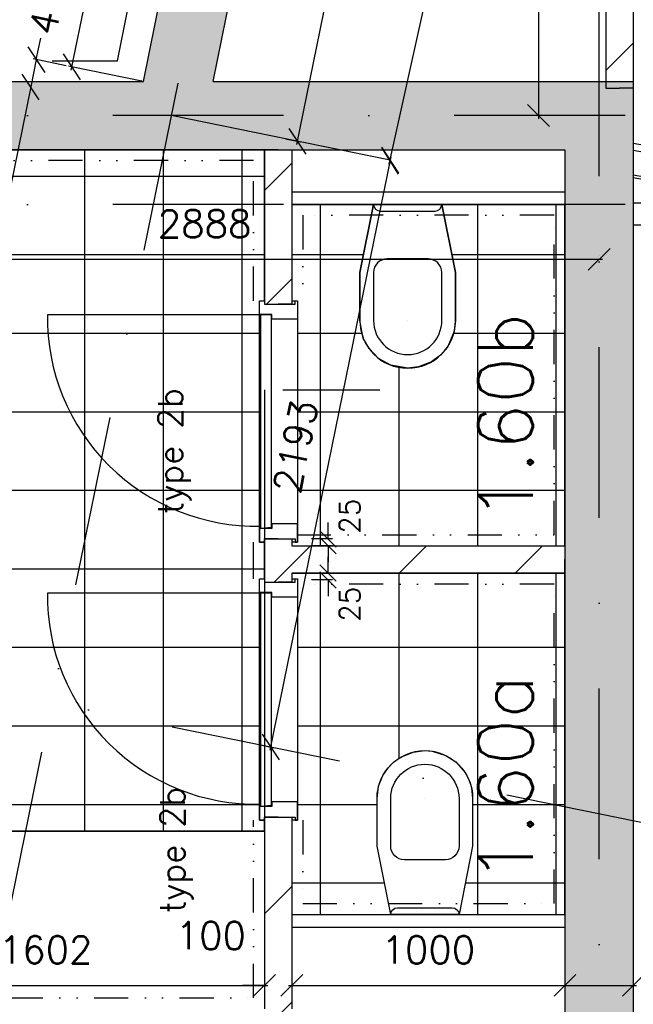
# Model space of a CAD drawing. Extents: x -171140 to 151546, y -8083 to 162438.
# Tile 85 of 96: x 38861 to 41107, y 85518 to 89123. Entities that reach past the tile are written whole.
import ezdxf

# ---------------------------------------------------------------- set-up
doc = ezdxf.new("R2010")
doc.units = 0
doc.header["$LTSCALE"] = 50
doc.header["$MEASUREMENT"] = 0
doc.header["$PDMODE"] = 3
doc.header["$PDSIZE"] = 0.001
for name, pattern in [('DASHDOT', [25, 12.5, -6.25, 0, -6.25]), ('DIVIDE', [31.25, 12.5, -6.25, 0, -6.25, 0, -6.25]), ('HIDDEN2', [0.1875, 0.125, -0.0625]), ('STRAM_0WT$0$DASHDOT', [25, 12.5, -6.25, 0, -6.25])]:
    doc.linetypes.add(name, pattern=pattern)
doc.layers.get('0').update_dxf_attribs({"linetype": 'CONTINUOUS'})
doc.layers.get('DEFPOINTS').update_dxf_attribs({"linetype": 'CONTINUOUS'})
for name, color, linetype in [('_BRANDCOMPART', 6, 'DASHDOT'), ('A--01A1_ACEER', 1, 'CONTINUOUS'), ('A--A21--_F12--', 7, 'CONTINUOUS'), ('A--A21--_F123-', 9, 'CONTINUOUS'), ('A--A22--_F123-', 9, 'CONTINUOUS'), ('A--L08A1_HULPLIJNEN', 7, 'CONTINUOUS'), ('A--L21--', 3, 'CONTINUOUS'), ('A--L21--_F12--', 7, 'CONTINUOUS'), ('A--L22--_F-2--', 7, 'CONTINUOUS'), ('A--L24AC1_TRAPPEN', 1, 'HIDDEN2'), ('A--L32--', 7, 'CONTINUOUS'), ('A--L32--_F123-', 1, 'CONTINUOUS'), ('A--L32--_F123-DRAAIR', 7, 'CONTINUOUS'), ('A--L70--INVENTARIS', 2, 'CONTINUOUS'), ('A--L74--', 7, 'CONTINUOUS'), ('A--L74--_F-23-', 7, 'CONTINUOUS'), ('A--M$1A-_F123-', 1, 'CONTINUOUS'), ('A--M1$A-_F123-', 1, 'CONTINUOUS'), ('A--T$1A-_F123-_R', 4, 'CONTINUOUS'), ('STRAM_0WT$0$A--L$7A-_STRAM', 1, 'STRAM_0WT$0$DASHDOT'), ('TEGELS', 253, 'CONTINUOUS'), ('TEKSTKOZIJNMERK', 2, 'CONTINUOUS'), ('X--LR---_CP', 7, 'CONTINUOUS')]:
    doc.layers.add(name, color=color, linetype=linetype)
doc.styles.add('ALFA-0_25', font='ROMANS')
doc.styles.add('B-01', font='SIMPLEX.SHX', dxfattribs={"width": 0.8, "height": 4.5})
doc.styles.add('HIEMSTRA', font='romans.shx')
doc.dimstyles.new('BEILEN', dxfattribs={"dimscale": 40, "dimtxt": 2.5, "dimasz": 2, "dimexe": 0.3, "dimexo": 0.3, "dimgap": 2, "dimtad": 1, "dimdec": 0, "dimzin": 0, "dimtxsty": 'HIEMSTRA', "dimblk1": 'OBLIQUE', "dimblk2": 'OBLIQUE', "dimsah": 1, "dimcen": -0.09, "dimdle": 0.3, "dimse1": 1, "dimclrd": 2, "dimclre": 2, "dimclrt": 3, "dimazin": 3, "dimtfac": 1, "dimtdec": 4, "dimtofl": 0, "dimtmove": 0, "dimatfit": 3, "dimtvp": 625, "dimtolj": 1, "dimtzin": 0})
doc.dimstyles.get("Standard").update_dxf_attribs({"dimscale": 40, "dimtxt": 2.5, "dimasz": 2, "dimexe": 0.3, "dimexo": 0.3, "dimgap": 2, "dimtad": 0, "dimdec": 0, "dimzin": 0, "dimtxsty": 'HIEMSTRA', "dimblk1": 'OBLIQUE', "dimblk2": 'OBLIQUE', "dimsah": 1, "dimcen": -0.09, "dimdle": 0.3, "dimse1": 1, "dimclrd": 2, "dimclre": 2, "dimclrt": 3, "dimazin": 3, "dimtfac": 1, "dimtdec": 4, "dimtix": 1, "dimtmove": 0, "dimatfit": 3, "dimtvp": 625, "dimtolj": 1, "dimtzin": 0})
doc.dimstyles.new('STANDARD$0', dxfattribs={"dimscale": 50, "dimtxt": 2.5, "dimasz": 2, "dimexe": 2, "dimexo": 0, "dimgap": 2, "dimtad": 1, "dimdec": 0, "dimzin": 0, "dimtxsty": 'ALFA-0_25', "dimblk1": 'OBLIQUE', "dimblk2": 'OBLIQUE', "dimsah": 1, "dimcen": -3, "dimdle": 2, "dimclrd": 1, "dimclre": 1, "dimclrt": 2, "dimazin": 3, "dimtfac": 0.666667, "dimtofl": 0, "dimtmove": 0, "dimatfit": 3, "dimtvp": 0.833333, "dimtolj": 1, "dimtzin": 0})
pattern_1 = [(45, (-39807.13, -87146.86), (-212.132, 212.132), [])]

# ---------------------------------------------------------------- blocks, each defined once
blk = doc.blocks.new('*U1138')
at = {"layer": 'A--A22--_F123-', "linetype": 'CONTINUOUS'}
h = blk.add_hatch(dxfattribs=at)
h.set_pattern_fill('ALFALINE', color=256, scale=300, style=0)
h.set_pattern_definition([(45, (-41057.13, -94101.7), (-212.132, 212.132), [])])
h.paths.add_polyline_path([(0, 0), (50, 50), (50, -5229.8), (0, -5229.8), (-50, -5229.8), (-50, -50)])
at = {"layer": 'A--L22--_F-2--', "color": 3, "linetype": 'CONTINUOUS'}
for points in [[(50, 50), (50, 50), (50, -5229.8), (0, -5229.8)], [(-50, -50), (-50, -50), (-50, -5229.8), (0, -5229.8)]]:
    blk.add_lwpolyline(points, dxfattribs=at)
blk = doc.blocks.new('*U1133')
at = {"layer": 'A--A22--_F123-', "linetype": 'CONTINUOUS'}
h = blk.add_hatch(dxfattribs=at)
h.set_pattern_fill('ALFALINE', color=256, scale=300, style=0)
h.set_pattern_definition(pattern_1)
h.paths.add_polyline_path([(0, 0), (50, 50), (1050, 50), (1050, 0), (1050, -50), (50, -50)])
at = {"layer": 'A--L22--_F-2--', "color": 3, "linetype": 'CONTINUOUS'}
for points in [[(50, 50), (50, 50), (1050, 50), (1050, 0)], [(50, -50), (50, -50), (1050, -50), (1050, 0)]]:
    blk.add_lwpolyline(points, dxfattribs=at)
blk = doc.blocks.new('Q070119-')
at = {"layer": 'X--LR---_CP'}
for p in [(0, 0), (0, 0), (350, 0)]:
    blk.add_point(p, dxfattribs=at)
blk = doc.blocks.new('Q070120-')
at = {"layer": 'X--LR---_CP'}
for p in [(0, 0), (0, 0), (350, 0)]:
    blk.add_point(p, dxfattribs=at)
blk = doc.blocks.new('Q070121-')
at = {"layer": 'X--LR---_CP', "color": 3}
blk.add_point((600, 0), dxfattribs=at)
blk.add_point((600, 0), dxfattribs=at)
blk.add_point((600, 0), dxfattribs=at)
blk = doc.blocks.new('Q070065-')
at = {"layer": 'A--L74--_F-23-', "color": 1, "linetype": 'CONTINUOUS'}
for points in [[(125, 0), (175, -250), (175, -425, -1), (-175, -425), (-175, -250), (-125, 0)], [(-125, 0), (125, 0, -0.41), (100, -25), (-100, -25, -0.41), (-125, 0)], [(-75, -200), (75, -200, -0.41), (125, -250), (125, -425, -1), (-125, -425), (-125, -250, -0.41), (-75, -200)]]:
    blk.add_lwpolyline(points, format="xyb", dxfattribs=at)
at = {"layer": 'A--L74--_F-23-', "color": 255}
blk.add_circle((0, 0), 0.0123, dxfattribs=at)
at = {"layer": 'X--LR---_CP'}
for p in [(-125, 0), (-125, 0), (0, -425)]:
    blk.add_point(p, dxfattribs=at)
at = {"layer": 'A--L74--'}
for name, p, rotation in [('Q070120-', (-175, 0), 0.08), ('Q070121-', (0, 0), 270)]:
    blk.add_blockref(name, p, dxfattribs=dict(at, rotation=rotation))
at = {"layer": 'A--L74--', "extrusion": (0, -1, 0)}
blk.add_blockref('Q070119-', (-175, 0), dxfattribs=at)
blk = doc.blocks.new('*U1104')
at = {"layer": 'A--A21--_F123-', "linetype": 'CONTINUOUS'}
blk.add_hatch(color=256, dxfattribs=at).paths.add_polyline_path([(0, 0), (-102.1, 125), (-12.3, 565.9), (110.2, 540.9), (232.7, 516), (153, 125)])
at = {"layer": 'A--A21--_F12--', "color": 8}
for points in [[(0, 0), (-102.1, 125), (110.2, 540.9), (-12.3, 565.9)], [(110.2, 540.9), (232.7, 516), (0, 0), (153, 125)]]:
    blk.add_solid(points, dxfattribs=at)
at = {"layer": 'A--L21--_F12--', "color": 3, "linetype": 'CONTINUOUS'}
for points in [[(-102.1, 125), (-102.1, 125), (-12.3, 565.9), (110.2, 540.9)], [(153, 125), (153, 125), (232.7, 516), (110.2, 540.9)]]:
    blk.add_lwpolyline(points, dxfattribs=at)
blk = doc.blocks.new('*U1090')
at = {"layer": 'A--A21--_F123-', "linetype": 'CONTINUOUS'}
blk.add_hatch(color=256, dxfattribs=at).paths.add_polyline_path([(0, 0), (0, 125), (1219.6, 125), (1321.7, 0), (1321.7, -125), (0, -125)])
at = {"layer": 'A--A21--_F12--', "color": 8}
for points in [[(0, 0), (0, 125), (1321.7, 0), (1219.6, 125)], [(1321.7, 0), (1321.7, -125), (0, 0), (0, -125)]]:
    blk.add_solid(points, dxfattribs=at)
at = {"layer": 'A--L21--_F12--', "color": 3, "linetype": 'CONTINUOUS'}
for points in [[(0, 0), (0, 125), (1219.6, 125), (1219.6, 125)], [(0, 0), (0, -125), (1321.7, -125), (1321.7, -125)]]:
    blk.add_lwpolyline(points, dxfattribs=at)
blk = doc.blocks.new('*U1089')
at = {"layer": 'A--A21--_F123-', "linetype": 'CONTINUOUS'}
blk.add_hatch(color=256, dxfattribs=at).paths.add_polyline_path([(0, 0), (153, 125), (1691.1, 125), (1566.1, 0), (1441.1, -125), (0, -125)])
at = {"layer": 'A--A21--_F12--', "color": 8}
for points in [[(0, 0), (153, 125), (1566.1, 0), (1691.1, 125)], [(1566.1, 0), (1441.1, -125), (0, 0), (0, -125)]]:
    blk.add_solid(points, dxfattribs=at)
at = {"layer": 'A--L21--_F12--', "color": 3, "linetype": 'CONTINUOUS'}
for points in [[(153, 125), (153, 125), (1691.1, 125), (1691.1, 125)], [(0, -125), (0, -125), (1441.1, -125), (1441.1, -125)]]:
    blk.add_lwpolyline(points, dxfattribs=at)
blk = doc.blocks.new('STRAM_0WT')
at = {"layer": 'STRAM_0WT$0$A--L$7A-_STRAM'}
for p, q in [((-34180.516, 66443.644), (-38993.943, 42813.838)), ((-34634.944, 23800), (-34634.801, 63702.184)), ((-33134.932, 53662.677), (-52552.117, 57617.987)), ((-20789.004, 56524.999), (-39925.329, 56525.003)), ((-20789.004, 56199.999), (-39925.329, 56200.005))]:
    blk.add_line(p, q, dxfattribs=at)
blk.add_arc((-34634.779, 43899.561), 17830, 41.3470109, 90.0000931, dxfattribs=at)
blk = doc.blocks.new('*U1056')
at = {"layer": 'A--A22--_F123-', "linetype": 'CONTINUOUS'}
h = blk.add_hatch(dxfattribs=at)
h.set_pattern_fill('ALFALINE', color=256, scale=300, style=0)
h.set_pattern_definition([(45, (-39807.13, -86203.86), (-212.132, 212.132), [])])
h.paths.add_polyline_path([(0, 0), (50, 0), (50, -702), (0, -752), (-50, -702), (-50, 0)])
at = {"layer": 'A--L22--_F-2--', "color": 3, "linetype": 'CONTINUOUS'}
for points in [[(0, 0), (-50, 0), (-50, -702), (-50, -702)], [(0, 0), (50, 0), (50, -702), (50, -702)]]:
    blk.add_lwpolyline(points, dxfattribs=at)
blk = doc.blocks.new('*U1055')
at = {"layer": 'A--A22--_F123-', "linetype": 'CONTINUOUS'}
h = blk.add_hatch(dxfattribs=at)
h.set_pattern_fill('ALFALINE', color=256, scale=300, style=0)
h.set_pattern_definition([(45, (-39807.13, -88646.86), (-212.132, 212.132), [])])
h.paths.add_polyline_path([(0, 0), (50, 0), (50, -565), (0, -565), (-50, -565), (-50, 0)])
at = {"layer": 'A--L22--_F-2--', "color": 3, "linetype": 'CONTINUOUS'}
for points in [[(0, 0), (-50, 0), (-50, -565), (0, -565)], [(0, 0), (50, 0), (50, -565), (0, -565)]]:
    blk.add_lwpolyline(points, dxfattribs=at)
blk = doc.blocks.new('*U1054')
at = {"layer": 'A--A22--_F123-', "linetype": 'CONTINUOUS'}
h = blk.add_hatch(dxfattribs=at)
h.set_pattern_fill('ALFALINE', color=256, scale=300, style=0)
h.set_pattern_definition([(45, (-39807.13, -87221.86), (-212.132, 212.132), [])])
h.paths.add_polyline_path([(0, 0), (50, 0), (50, -25), (0, -75), (-50, -75), (-50, 0)])
at = {"layer": 'A--L22--_F-2--', "color": 3, "linetype": 'CONTINUOUS'}
for points in [[(0, 0), (-50, 0), (-50, -75), (-50, -75)], [(0, 0), (50, 0), (50, -25), (50, -25)]]:
    blk.add_lwpolyline(points, dxfattribs=at)
blk = doc.blocks.new('*U1053')
at = {"layer": 'A--A22--_F123-', "linetype": 'CONTINUOUS'}
h = blk.add_hatch(dxfattribs=at)
h.set_pattern_fill('ALFALINE', color=256, scale=300, style=0)
h.set_pattern_definition(pattern_1)
h.paths.add_polyline_path([(0, 0), (50, -50), (50, -83), (0, -83), (-50, -83), (-50, 0)])
at = {"layer": 'A--L22--_F-2--', "color": 3, "linetype": 'CONTINUOUS'}
for points in [[(-50, 0), (-50, 0), (-50, -83), (0, -83)], [(50, -50), (50, -50), (50, -83), (0, -83)]]:
    blk.add_lwpolyline(points, dxfattribs=at)
blk = doc.blocks.new('_OBLIQUE')
at = {"color": 0, "linetype": 'BYBLOCK'}
blk.add_line((-0.5, -0.5), (0.5, 0.5), dxfattribs=at)
blk = doc.blocks.new('*D225')
at = {"color": 2, "linetype": 'BYBLOCK'}
for p, q in [((41123.9, 93594.9), (41324.3, 93550.6)), ((40214.1, 88593.5), (41315.2, 93564.9))]:
    blk.add_line(p, q, dxfattribs=at)
at = {"layer": 'DEFPOINTS', "color": 0, "linetype": 'BYBLOCK'}
for p in [(41112.2, 93597.5), (41312.6, 93553.2), (40016.3, 88649.6)]:
    blk.add_point(p, dxfattribs=at)
at = {"color": 2, "linetype": 'BYBLOCK', "xscale": 80, "yscale": 80, "zscale": 80}
for p, rotation in [((41312.6, 93553.2), 77.51168052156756), ((40216.7, 88605.2), 257.5116805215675)]:
    blk.add_blockref('_OBLIQUE', p, dxfattribs=dict(at, rotation=rotation))
at = {"color": 3, "linetype": 'BYBLOCK', "insert": (40637.7, 91107.3), "char_height": 100, "attachment_point": 5, "rotation": 77.5117, "style": 'HIEMSTRA'}
blk.add_mtext('\\A1;5068', dxfattribs=at)
blk = doc.blocks.new('*D227')
at = {"color": 2, "linetype": 'BYBLOCK'}
for p, q in [((40519.8, 91832.4), (39874.9, 88666.2)), ((39834.5, 88686.6), (39889, 88675.5))]:
    blk.add_line(p, q, dxfattribs=at)
at = {"layer": 'DEFPOINTS', "color": 0, "linetype": 'BYBLOCK'}
for p in [(40462.9, 91831.7), (39822.8, 88689), (39877.3, 88677.9)]:
    blk.add_point(p, dxfattribs=at)
at = {"color": 2, "linetype": 'BYBLOCK', "xscale": 80, "yscale": 80, "zscale": 80}
for p, rotation in [((40517.4, 91820.6), 78.4862903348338), ((39877.3, 88677.9), 258.4862903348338)]:
    blk.add_blockref('_OBLIQUE', p, dxfattribs=dict(at, rotation=rotation))
at = {"color": 3, "linetype": 'BYBLOCK', "insert": (40070, 90275.2), "char_height": 100, "attachment_point": 5, "rotation": 78.4863, "style": 'HIEMSTRA'}
blk.add_mtext('\\A1;3207', dxfattribs=at)
blk = doc.blocks.new('*D228')
at = {"color": 2, "linetype": 'BYBLOCK'}
for p, q in [((40219.9, 88620.4), (39777.4, 86448.2)), ((39736.4, 86468.8), (39791.6, 86457.6))]:
    blk.add_line(p, q, dxfattribs=at)
at = {"layer": 'DEFPOINTS', "color": 0, "linetype": 'BYBLOCK'}
for p in [(40162.3, 88619.8), (39724.6, 86471.2), (39779.8, 86460)]:
    blk.add_point(p, dxfattribs=at)
at = {"color": 2, "linetype": 'BYBLOCK', "xscale": 80, "yscale": 80, "zscale": 80}
for p, rotation in [((40217.5, 88608.6), 78.48629033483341), ((39779.8, 86460), 258.4862903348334)]:
    blk.add_blockref('_OBLIQUE', p, dxfattribs=dict(at, rotation=rotation))
at = {"color": 3, "linetype": 'BYBLOCK', "insert": (39871.3, 87560.2), "char_height": 100, "attachment_point": 5, "rotation": 78.4863, "style": 'HIEMSTRA'}
blk.add_mtext('\\A1;2193', dxfattribs=at)
blk = doc.blocks.new('*D283')
at = {"layer": 'A--M$1A-_F123-', "color": 2, "linetype": 'CONTINUOUS'}
blk.add_line((38143.6, 85587.5), (39769.1, 85587.5), dxfattribs=at)
at = {"layer": 'DEFPOINTS', "color": 0, "linetype": 'CONTINUOUS'}
for p in [(38155.6, 85587.5), (39757.1, 85587.5), (39757.1, 85587.5)]:
    blk.add_point(p, dxfattribs=at)
at = {"layer": 'A--M$1A-_F123-', "color": 2, "linetype": 'CONTINUOUS', "xscale": 80, "yscale": 80, "zscale": 80, "rotation": 180}
blk.add_blockref('_OBLIQUE', (38155.6, 85587.5), dxfattribs=at)
at = {"layer": 'A--M$1A-_F123-', "color": 2, "linetype": 'CONTINUOUS', "xscale": 80, "yscale": 80, "zscale": 80}
blk.add_blockref('_OBLIQUE', (39757.1, 85587.5), dxfattribs=at)
at = {"layer": 'A--M$1A-_F123-', "color": 3, "linetype": 'CONTINUOUS', "insert": (38956.4, 85717.5), "char_height": 100, "attachment_point": 5, "style": 'HIEMSTRA'}
blk.add_mtext('\\A1;1602', dxfattribs=at)
blk = doc.blocks.new('*D284')
at = {"layer": 'A--M$1A-_F123-', "color": 2, "linetype": 'CONTINUOUS'}
for p, q in [((39757.1, 85587.5), (39677.1, 85587.5)), ((39857.1, 85587.5), (39937.1, 85587.5))]:
    blk.add_line(p, q, dxfattribs=at)
at = {"layer": 'DEFPOINTS', "color": 0, "linetype": 'CONTINUOUS'}
for p in [(39757.1, 85587.5), (39857.1, 85587.5), (39857.1, 85587.5)]:
    blk.add_point(p, dxfattribs=at)
at = {"layer": 'A--M$1A-_F123-', "color": 2, "linetype": 'CONTINUOUS', "xscale": 80, "yscale": 80, "zscale": 80}
blk.add_blockref('_OBLIQUE', (39757.1, 85587.5), dxfattribs=at)
at = {"layer": 'A--M$1A-_F123-', "color": 2, "linetype": 'CONTINUOUS', "xscale": 80, "yscale": 80, "zscale": 80, "rotation": 180}
blk.add_blockref('_OBLIQUE', (39857.1, 85587.5), dxfattribs=at)
at = {"layer": 'A--M$1A-_F123-', "color": 3, "linetype": 'CONTINUOUS', "insert": (39560.9, 85769.5), "char_height": 100, "attachment_point": 5, "style": 'HIEMSTRA'}
blk.add_mtext('\\A1;100', dxfattribs=at)
blk = doc.blocks.new('*D285')
at = {"layer": 'A--M$1A-_F123-', "color": 2, "linetype": 'CONTINUOUS'}
blk.add_line((39845.1, 85587.5), (40869.1, 85587.5), dxfattribs=at)
at = {"layer": 'DEFPOINTS', "color": 0, "linetype": 'CONTINUOUS'}
for p in [(39857.1, 85587.5), (40857.1, 85587.5), (40857.1, 85587.5)]:
    blk.add_point(p, dxfattribs=at)
at = {"layer": 'A--M$1A-_F123-', "color": 2, "linetype": 'CONTINUOUS', "xscale": 80, "yscale": 80, "zscale": 80, "rotation": 180}
blk.add_blockref('_OBLIQUE', (39857.1, 85587.5), dxfattribs=at)
at = {"layer": 'A--M$1A-_F123-', "color": 2, "linetype": 'CONTINUOUS', "xscale": 80, "yscale": 80, "zscale": 80}
blk.add_blockref('_OBLIQUE', (40857.1, 85587.5), dxfattribs=at)
at = {"layer": 'A--M$1A-_F123-', "color": 3, "linetype": 'CONTINUOUS', "insert": (40357.1, 85717.5), "char_height": 100, "attachment_point": 5, "style": 'HIEMSTRA'}
blk.add_mtext('\\A1;1000', dxfattribs=at)
blk = doc.blocks.new('*D286')
at = {"layer": 'A--M$1A-_F123-', "color": 2, "linetype": 'CONTINUOUS'}
blk.add_line((40845.1, 85587.5), (41119.1, 85587.5), dxfattribs=at)
at = {"layer": 'DEFPOINTS', "color": 0, "linetype": 'CONTINUOUS'}
for p in [(40857.1, 85587.5), (41107.1, 85587.5), (41107.1, 85587.5)]:
    blk.add_point(p, dxfattribs=at)
at = {"layer": 'A--M$1A-_F123-', "color": 2, "linetype": 'CONTINUOUS', "xscale": 80, "yscale": 80, "zscale": 80, "rotation": 180}
blk.add_blockref('_OBLIQUE', (40857.1, 85587.5), dxfattribs=at)
at = {"layer": 'A--M$1A-_F123-', "color": 2, "linetype": 'CONTINUOUS', "xscale": 80, "yscale": 80, "zscale": 80}
blk.add_blockref('_OBLIQUE', (41107.1, 85587.5), dxfattribs=at)
at = {"layer": 'A--M$1A-_F123-', "color": 3, "linetype": 'CONTINUOUS', "insert": (41328.7, 85769.5), "char_height": 100, "attachment_point": 5, "style": 'HIEMSTRA'}
blk.add_mtext('\\A1;250', dxfattribs=at)
blk = doc.blocks.new('*U1021')
at = {"layer": 'A--A21--_F123-', "linetype": 'CONTINUOUS'}
blk.add_hatch(color=256, dxfattribs=at).paths.add_polyline_path([(0, 0), (125, 125), (125, -7030), (0, -7030), (-125, -7030), (-125, -125)])
at = {"layer": 'A--A21--_F12--', "color": 8}
for points in [[(0, 0), (125, 125), (0, -7030), (125, -7030)], [(0, -7030), (-125, -7030), (0, 0), (-125, -125)]]:
    blk.add_solid(points, dxfattribs=at)
at = {"layer": 'A--L21--_F12--', "color": 3, "linetype": 'CONTINUOUS'}
for points in [[(125, 125), (125, 125), (125, -7030), (0, -7030)], [(-125, -125), (-125, -125), (-125, -7030), (0, -7030)]]:
    blk.add_lwpolyline(points, dxfattribs=at)
blk = doc.blocks.new('*D373')
at = {"layer": 'A--M$1A-_F123-', "color": 2, "linetype": 'CONTINUOUS'}
for p, q in [((38082.3, 88245.8), (40994.2, 88245.8)), ((40982.2, 88257.8), (40982.2, 88257.8))]:
    blk.add_line(p, q, dxfattribs=at)
at = {"layer": 'DEFPOINTS', "color": 0, "linetype": 'CONTINUOUS'}
for p in [(38094.3, 88245.8), (40982.2, 88245.8), (40982.2, 88245.8)]:
    blk.add_point(p, dxfattribs=at)
at = {"layer": 'A--M$1A-_F123-', "color": 2, "linetype": 'CONTINUOUS', "xscale": 80, "yscale": 80, "zscale": 80, "rotation": 180}
blk.add_blockref('_OBLIQUE', (38094.3, 88245.8), dxfattribs=at)
at = {"layer": 'A--M$1A-_F123-', "color": 2, "linetype": 'CONTINUOUS', "xscale": 80, "yscale": 80, "zscale": 80}
blk.add_blockref('_OBLIQUE', (40982.2, 88245.8), dxfattribs=at)
at = {"layer": 'A--M$1A-_F123-', "color": 3, "linetype": 'CONTINUOUS', "insert": (39538.2, 88375.8), "char_height": 100, "attachment_point": 5, "style": 'HIEMSTRA'}
blk.add_mtext('\\A1;2888', dxfattribs=at)
blk = doc.blocks.new('*D374')
at = {"layer": 'A--M$1A-_F123-', "color": 2, "linetype": 'CONTINUOUS'}
for p, q in [((39143.5, 89403), (39048.9, 88938.6)), ((39057.2, 88949.2), (39039.6, 88952.7))]:
    blk.add_line(p, q, dxfattribs=at)
at = {"layer": 'DEFPOINTS', "color": 0, "linetype": 'CONTINUOUS'}
for p in [(39158.8, 89387.6), (39051.3, 88950.3), (39069, 88946.8)]:
    blk.add_point(p, dxfattribs=at)
at = {"layer": 'A--M$1A-_F123-', "color": 2, "linetype": 'CONTINUOUS', "xscale": 80, "yscale": 80, "zscale": 80}
for p, rotation in [((39141.1, 89391.2), 78.48629127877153), ((39051.3, 88950.3), 258.4862912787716)]:
    blk.add_blockref('_OBLIQUE', p, dxfattribs=dict(at, rotation=rotation))
at = {"layer": 'A--M$1A-_F123-', "color": 3, "linetype": 'CONTINUOUS', "insert": (38968.9, 89196.7), "char_height": 100, "attachment_point": 5, "rotation": 78.4863, "style": 'HIEMSTRA'}
blk.add_mtext('\\A1;450', dxfattribs=at)
blk = doc.blocks.new('*D375')
at = {"layer": 'A--M$1A-_F123-', "color": 2, "linetype": 'CONTINUOUS'}
for p, q in [((38922.1, 88976.7), (38938.1, 89055.1)), ((38922.1, 88976.7), (38901.7, 88876.6)), ((39031.7, 88954.4), (38910.4, 88979.1)), ((38901.7, 88876.6), (38777, 88264.1))]:
    blk.add_line(p, q, dxfattribs=at)
at = {"layer": 'DEFPOINTS', "color": 0, "linetype": 'CONTINUOUS'}
for p in [(38922.1, 88976.7), (39043.4, 88952), (39023.1, 88851.9)]:
    blk.add_point(p, dxfattribs=at)
at = {"layer": 'A--M$1A-_F123-', "color": 2, "linetype": 'CONTINUOUS', "xscale": 80, "yscale": 80, "zscale": 80}
for p, rotation in [((38922.1, 88976.7), 258.486290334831), ((38901.7, 88876.6), 78.486290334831)]:
    blk.add_blockref('_OBLIQUE', p, dxfattribs=dict(at, rotation=rotation))
at = {"layer": 'A--M$1A-_F123-', "color": 3, "linetype": 'CONTINUOUS', "insert": (38689.8, 88487.5), "char_height": 100, "attachment_point": 5, "rotation": 78.4863, "style": 'HIEMSTRA'}
blk.add_mtext('\\A1;102', dxfattribs=at)
blk = doc.blocks.new('*D383')
at = {"layer": 'A--M$1A-_F123-', "color": 2, "linetype": 'CONTINUOUS'}
for p, q in [((40760, 90206.6), (40760, 88759.9)), ((40861, 88771.9), (40748, 88771.9))]:
    blk.add_line(p, q, dxfattribs=at)
at = {"layer": 'DEFPOINTS', "color": 0, "linetype": 'CONTINUOUS'}
for p in [(41040.2, 90194.6), (40760, 88771.9), (40873, 88771.9)]:
    blk.add_point(p, dxfattribs=at)
at = {"layer": 'A--M$1A-_F123-', "color": 2, "linetype": 'CONTINUOUS', "xscale": 80, "yscale": 80, "zscale": 80}
for p, rotation in [((40760, 90194.6), 90), ((40760, 88771.9), 270)]:
    blk.add_blockref('_OBLIQUE', p, dxfattribs=dict(at, rotation=rotation))
at = {"layer": 'A--M$1A-_F123-', "color": 3, "linetype": 'CONTINUOUS', "insert": (40630, 89483.2), "char_height": 100, "attachment_point": 5, "rotation": 90, "style": 'HIEMSTRA'}
blk.add_mtext('\\A1;1423', dxfattribs=at)
blk = doc.blocks.new('DR_780TYPE2')
at = {"layer": 'A--L32--_F123-', "color": 1}
blk.add_line((67, 0), (817, 0), dxfattribs=at)
at = {"layer": 'A--L32--_F123-'}
for points in [[(0, 9), (0, 0), (67, 0), (67, 93.8), (50, 93.8), (50, 139), (0, 139), (0, 121), (12, 121), (12, 9), (0, 9)], [(52, 95.6), (52, 135.6), (832, 135.6), (829, 95.6), (52, 95.6)], [(884, 9), (884, 0), (817, 0), (817, 93.8), (834, 93.8), (834, 139), (884, 139), (884, 121), (872, 121), (872, 9), (884, 9)]]:
    blk.add_lwpolyline(points, close=True, dxfattribs=at)
at = {"layer": 'A--L32--_F123-DRAAIR', "color": 1}
blk.add_lwpolyline([(52, 135.6), (52, 915.6, -0.423925), (824.9, 135.8)], format="xyb", dxfattribs=at)
at = {"layer": 'X--LR---_CP', "color": 1}
for p in [(12, 121), (12, 9)]:
    blk.add_point(p, dxfattribs=at)
at = {"layer": 'X--LR---_CP', "color": 2}
for p in [(872, 121), (872, 9)]:
    blk.add_point(p, dxfattribs=at)
at = {"layer": 'X--LR---_CP'}
blk.add_point((0, 0), dxfattribs=at)
blk = doc.blocks.new('*D497')
at = {"layer": 'A--M1$A-_F123-', "color": 1}
for p, q in [((39989.9, 87221.9), (39989.9, 87281.9)), ((40005.8, 87221.9), (39929.9, 87221.9)), ((40005.8, 87196.9), (39929.9, 87196.9)), ((39989.9, 87196.9), (39989.9, 87136.9))]:
    blk.add_line(p, q, dxfattribs=at)
at = {"layer": 'DEFPOINTS', "color": 0}
for p in [(40005.8, 87221.9), (39989.9, 87196.9), (40005.8, 87196.9)]:
    blk.add_point(p, dxfattribs=at)
at = {"layer": 'A--M1$A-_F123-', "color": 1, "xscale": 60, "yscale": 60, "zscale": 60}
for p, rotation in [((39989.9, 87221.9), 270), ((39989.9, 87196.9), 90)]:
    blk.add_blockref('_OBLIQUE', p, dxfattribs=dict(at, rotation=rotation))
at = {"layer": 'A--M1$A-_F123-', "color": 2, "insert": (40069.3, 87305.3), "char_height": 75, "attachment_point": 5, "rotation": 90, "style": 'ALFA-0_25'}
blk.add_mtext('\\A1;25', dxfattribs=at)
blk = doc.blocks.new('*D498')
at = {"layer": 'A--M1$A-_F123-', "color": 1}
for p, q in [((39989.9, 87096.9), (39989.9, 87156.9)), ((40005.8, 87096.9), (39929.9, 87096.9)), ((40005.8, 87071.9), (39929.9, 87071.9)), ((39989.9, 87071.9), (39989.9, 87011.9))]:
    blk.add_line(p, q, dxfattribs=at)
at = {"layer": 'DEFPOINTS', "color": 0}
for p in [(40005.8, 87096.9), (39989.9, 87071.9), (40005.8, 87071.9)]:
    blk.add_point(p, dxfattribs=at)
at = {"layer": 'A--M1$A-_F123-', "color": 1, "xscale": 60, "yscale": 60, "zscale": 60}
for p, rotation in [((39989.9, 87096.9), 270), ((39989.9, 87071.9), 90)]:
    blk.add_blockref('_OBLIQUE', p, dxfattribs=dict(at, rotation=rotation))
at = {"layer": 'A--M1$A-_F123-', "color": 2, "insert": (40069.3, 86982.9), "char_height": 75, "attachment_point": 5, "rotation": 90, "style": 'ALFA-0_25'}
blk.add_mtext('\\A1;25', dxfattribs=at)

msp = doc.modelspace()

# ---------------------------------------------------------------- hatches: boundary and pattern name
at = {"layer": 'TEGELS'}
h = msp.add_hatch(dxfattribs=at)
h.set_pattern_fill('NET', color=256, scale=2300, style=0)
h.paths.add_polyline_path([(38012.8, 86537.4), (37992.2, 86541.6), (37980.9, 86486.3), (38155.6, 86451.6), (38155.6, 86151.9), (39757.1, 86151.9), (39757.1, 86191.9), (39739.1, 86191.9), (39739.1, 87075.9), (39757.1, 87075.9), (39757.1, 87209.9), (39739.1, 87209.9), (39739.1, 88093.9), (39757.1, 88093.9), (39757.1, 88646.9), (38421.1, 88646.9), (38188.7, 87506), (38209.2, 87501.6)])
h = msp.add_hatch(dxfattribs=at)
h.set_pattern_fill('NET', color=256, scale=2300, style=0)
h.paths.add_polyline_path([(39878.1, 88093.9), (39878.1, 87209.9), (39857.1, 87209.9), (39857.1, 87196.9), (40857.1, 87196.9), (40857.1, 88446.9), (40406.4, 88446.9), (40456.4, 88196.9), (40456.4, 88021.9), (40451.7, 87981.7), (40426.8, 87924.5), (40402, 87895), (40368.2, 87869.9), (40321.2, 87851.5), (40281.4, 87846.9), (40220.1, 87857.9), (40175, 87882.9), (40139.9, 87918.8), (40118.8, 87957.1), (40106.4, 88021.9), (40106.4, 88196.9), (40156.4, 88446.9), (39857.1, 88446.9), (39857.1, 88093.9)])
h = msp.add_hatch(dxfattribs=at)
h.set_pattern_fill('NET', color=256, scale=2300, style=0)
h.paths.add_polyline_path([(39878.1, 86191.9), (39857.1, 86191.9), (39857.1, 85846.9), (40219.2, 85846.9), (40169.2, 86096.9), (40169.2, 86271.9), (40175, 86316.3), (40191, 86356.3), (40209.4, 86383.5), (40231.1, 86405.3), (40256.3, 86423.1), (40301.2, 86441.5), (40344.2, 86446.9), (40371.4, 86444.7), (40421.3, 86429), (40457.5, 86405.3), (40491.3, 86366.7), (40508.3, 86332.9), (40515, 86310.2), (40519.2, 86271.9), (40519.2, 86239.7), (40519.2, 86096.9), (40469.2, 85846.9), (40857.1, 85846.9), (40857.1, 87096.9), (39857.1, 87096.9), (39857.1, 87076.2), (39878.1, 87075.9)])

# ---------------------------------------------------------------- linework, layer by layer
at = {"linetype": 'CONTINUOUS'}
for p, q in [((39857.1, 88492.9), (40857.1, 88492.9)), ((39857.1, 88446.9), (40857.1, 88446.9)), ((39857.1, 85846.9), (40857.1, 85846.9)), ((39857.1, 85800.9), (40857.1, 85800.9))]:
    msp.add_line(p, q, dxfattribs=at)
at = {"layer": '_BRANDCOMPART'}
msp.add_lwpolyline([(37866.8, 95780.1), (36480, 88971.9), (39218.8, 88971.9), (40494.1, 95381.1)], dxfattribs=at)
at = {"layer": 'A--01A1_ACEER', "color": 3, "linetype": 'CONTINUOUS'}
for p, q in [((41107.1, 88670.5), (42295.8, 88467)), ((41107.1, 88645.2), (42291.4, 88442.3)), ((41107.1, 88554.9), (42225.5, 88363.3)), ((41107.1, 88544.7), (42223.8, 88353.5))]:
    msp.add_line(p, q, dxfattribs=at)
at = {"layer": 'A--01A1_ACEER', "linetype": 'CONTINUOUS'}
for p, q in [((42268.6, 88451.1), (41107.1, 88451.1)), ((42254.9, 88371.1), (41107.1, 88371.1))]:
    msp.add_line(p, q, dxfattribs=at)
at = {"layer": 'A--L08A1_HULPLIJNEN', "linetype": 'CONTINUOUS'}
for p, q in [((39757.1, 87767.9), (39757.1, 85534.5)), ((39823.9, 87767.9), (40179, 87767.9))]:
    msp.add_line(p, q, dxfattribs=at)
at = {"layer": 'A--L70--INVENTARIS', "linetype": 'CONTINUOUS'}
msp.add_line((39757.1, 86151.9), (38155.6, 86151.9), dxfattribs=at)
at = {"layer": 'A--M$1A-_F123-', "linetype": 'CONTINUOUS'}
for p, q in [((39313.9, 88896.9), (39051.3, 88950.3)), ((40217.5, 88608.6), (39416, 88771.9))]:
    msp.add_line(p, q, dxfattribs=at)
at = {"layer": 'TEGELS', "color": 3, "linetype": 'DIVIDE', "ltscale": 5}
msp.add_line((39717.1, 87075.9), (39717.1, 87209.9), dxfattribs=at)
at = {"layer": 'TEGELS'}
for points in [[(38012.8, 86537.4), (37992.2, 86541.6), (37980.9, 86486.3), (38155.6, 86451.6), (38155.6, 86151.9), (39757.1, 86151.9), (39757.1, 86191.9), (39739.1, 86191.9), (39739.1, 87075.9), (39757.1, 87075.9), (39757.1, 87209.9), (39739.1, 87209.9), (39739.1, 88093.9), (39757.1, 88093.9), (39757.1, 88646.9), (38421.1, 88646.9), (38188.7, 87506), (38209.2, 87501.6)], [(39878.1, 88093.9), (39878.1, 87209.9), (39857.1, 87209.9), (39857.1, 87196.9), (40857.1, 87196.9), (40857.1, 88446.9), (40406.4, 88446.9), (40456.4, 88196.9), (40456.4, 88021.9), (40451.7, 87981.7), (40426.8, 87924.5), (40402, 87895), (40368.2, 87869.9), (40321.2, 87851.5), (40281.4, 87846.9), (40220.1, 87857.9), (40175, 87882.9), (40139.9, 87918.8), (40118.8, 87957.1), (40106.4, 88021.9), (40106.4, 88196.9), (40156.4, 88446.9), (39857.1, 88446.9), (39857.1, 88093.9)], [(39878.1, 86191.9), (39857.1, 86191.9), (39857.1, 85846.9), (40219.2, 85846.9), (40169.2, 86096.9), (40169.2, 86271.9), (40175, 86316.3), (40191, 86356.3), (40209.4, 86383.5), (40231.1, 86405.3), (40256.3, 86423.1), (40301.2, 86441.5), (40344.2, 86446.9), (40371.4, 86444.7), (40421.3, 86429), (40457.5, 86405.3), (40491.3, 86366.7), (40508.3, 86332.9), (40515, 86310.2), (40519.2, 86271.9), (40519.2, 86239.7), (40519.2, 86096.9), (40469.2, 85846.9), (40857.1, 85846.9), (40857.1, 87096.9), (39857.1, 87096.9), (39857.1, 87076.2), (39878.1, 87075.9)]]:
    msp.add_lwpolyline(points, close=True, dxfattribs=at)
at = {"layer": 'TEGELS', "color": 3, "linetype": 'DIVIDE', "ltscale": 0.2}
for points in [[(39717.1, 88093.9), (39717.1, 88606.9), (38453.7, 88606.9), (38227.9, 87498.1)], [(39875.7, 87236.9), (40817.1, 87236.9), (40817.1, 88406.9), (39897.1, 88406.9), (39897.1, 88093.9)], [(39897.1, 86191.9), (39897.1, 85886.9), (40817.1, 85886.9), (40817.1, 87056.9), (39882.9, 87056.9)], [(38030.6, 86529.5), (38028.2, 86517.7), (38195.6, 86484.5), (38195.6, 85541.9), (39717.1, 85541.9), (39717.1, 86191.9)]]:
    msp.add_lwpolyline(points, dxfattribs=at)

# ---------------------------------------------------------------- block references
at = {"layer": 'A--L21--', "linetype": 'CONTINUOUS'}
for name, p in [('*U1138', (41057.1, 94101.7)), ('*U1104', (39416, 88771.9)), ('*U1090', (38094.3, 88771.9)), ('*U1089', (39416, 88771.9)), ('*U1021', (40982.1, 88771.9)), ('*U1055', (39807.1, 88646.9)), ('*U1054', (39807.1, 87221.9)), ('*U1133', (39807.1, 87146.9)), ('*U1053', (39807.1, 87146.9)), ('*U1056', (39807.1, 86203.9))]:
    msp.add_blockref(name, p, dxfattribs=at)
at = {"layer": 'A--L24AC1_TRAPPEN'}
msp.add_blockref('STRAM_0WT', (75617, 32246.9), dxfattribs=at)
at = {"layer": 'A--L32--', "xscale": -1, "rotation": 90}
for p in [(39878.1, 88093.9), (39878.1, 87075.9)]:
    msp.add_blockref('DR_780TYPE2', p, dxfattribs=at)
at = {"layer": 'A--L74--', "xscale": -1}
msp.add_blockref('Q070065-', (40281.4, 88446.9), dxfattribs=at)
at = {"layer": 'A--L74--', "rotation": 180}
msp.add_blockref('Q070065-', (40344.2, 85846.9), dxfattribs=at)

# ---------------------------------------------------------------- texts
at = {"layer": 'A--T$1A-_F123-_R', "style": 'ALFA-0_25'}
for s, p in [('1.60b', (40739.5, 87288.2)), ('1.60a', (40739.5, 85963.2))]:
    msp.add_text(s, height=200, rotation=90, dxfattribs=at).set_placement(p)
at = {"layer": 'TEKSTKOZIJNMERK', "style": 'B-01'}
for p in [(39457.7, 87312.1), (39465.4, 85851.8)]:
    msp.add_text('type 2b', height=90, rotation=90, dxfattribs=at).set_placement(p)

# ---------------------------------------------------------------- dimensions: what is measured, and where the dimension line sits
at = {"layer": 'A--M$1A-_F123-', "linetype": 'CONTINUOUS'}
for p1, p2, distance, picture, middle in [((40016.3, 88649.6), (41112.2, 93597.5), -205.3, '*D225', (40637.7, 91107.3)), ((40462.9, 91831.7), (39822.8, 88689), 55.6, '*D227', (40070, 90275.2)), ((40162.3, 88619.8), (39724.6, 86471.2), 56.4, '*D228', (39871.3, 87560.2))]:
    dim = msp.add_aligned_dim(p1=p1, p2=p2, distance=distance, dimstyle='BEILEN', dxfattribs=at)
    dim.commit()
    dim.dimension.update_dxf_attribs({"geometry": picture, "text_midpoint": middle})
dim = msp.add_linear_dim(base=(40760, 88771.9), p1=(41040.2, 90194.6), p2=(40873, 88771.9), angle=90, dimstyle='STANDARD', override={"dimtad": 1}, dxfattribs=at)
dim.commit()
dim.dimension.update_dxf_attribs({"geometry": '*D383', "text_midpoint": (40630, 89483.2)})
dim = msp.add_aligned_dim(p1=(39158.8, 89387.6), p2=(39069, 88946.8), distance=-18, dimstyle='STANDARD', override={"dimtad": 1}, dxfattribs=at)
dim.commit()
dim.dimension.update_dxf_attribs({"geometry": '*D374', "text_midpoint": (38968.9, 89196.7)})
dim = msp.add_linear_dim(base=(38922.1, 88976.7), p1=(39023.1, 88851.9), p2=(39043.4, 88952), angle=78.4863, dimstyle='STANDARD', override={"dimtad": 1}, dxfattribs=at)
dim.commit()
dim.dimension.update_dxf_attribs({"geometry": '*D375', "text_midpoint": (38817.2, 88461.5), "dimtype": 161})
for base, p1, p2, dimstyle, override, picture, middle in [((40982.2, 88245.8), (38094.3, 88245.8), (40982.2, 88245.8), 'STANDARD', {"dimtad": 1}, '*D373', (39538.2, 88375.8)), ((39757.1313, 85587.5285), (38155.6015, 85587.5285), (39757.1313, 85587.5285), 'BEILEN', {"dimse1": 1}, '*D283', (38956.3664, 85717.5285)), ((40857.1, 85587.5), (39857.1, 85587.5), (40857.1, 85587.5), 'BEILEN', {"dimse1": 1}, '*D285', (40357.1, 85717.5))]:
    dim = msp.add_linear_dim(base=base, p1=p1, p2=p2, dimstyle=dimstyle, override=override, dxfattribs=at)
    dim.commit()
    dim.dimension.update_dxf_attribs({"geometry": picture, "text_midpoint": middle})
for base, p1, p2, picture, middle in [((39857.1, 85587.5), (39757.1, 85587.5), (39857.1, 85587.5), '*D284', (39560.9, 85769.5)), ((41107.1, 85587.5), (40857.1, 85587.5), (41107.1, 85587.5), '*D286', (41328.7, 85769.5))]:
    dim = msp.add_linear_dim(base=base, p1=p1, p2=p2, dimstyle='BEILEN', override={"dimse1": 1}, dxfattribs=at)
    dim.commit()
    dim.dimension.update_dxf_attribs({"geometry": picture, "text_midpoint": middle, "dimtype": 160})
at = {"layer": 'A--M1$A-_F123-'}
for base, p1, p2, picture, middle in [((39989.9, 87196.9), (40005.8, 87221.9), (40005.8, 87196.9), '*D497', (40069.3, 87305.3)), ((39989.9, 87071.9), (40005.8, 87096.9), (40005.8, 87071.9), '*D498', (40069.3, 86982.9))]:
    dim = msp.add_linear_dim(base=base, p1=p1, p2=p2, angle=270, dimstyle='STANDARD$0', override={"dimscale": 30, "dimblk1": 'OBLIQUE', "dimblk2": 'OBLIQUE'}, dxfattribs=at)
    dim.commit()
    dim.dimension.update_dxf_attribs({"geometry": picture, "text_midpoint": middle, "dimtype": 161})

doc.saveas('drawing.dxf')
